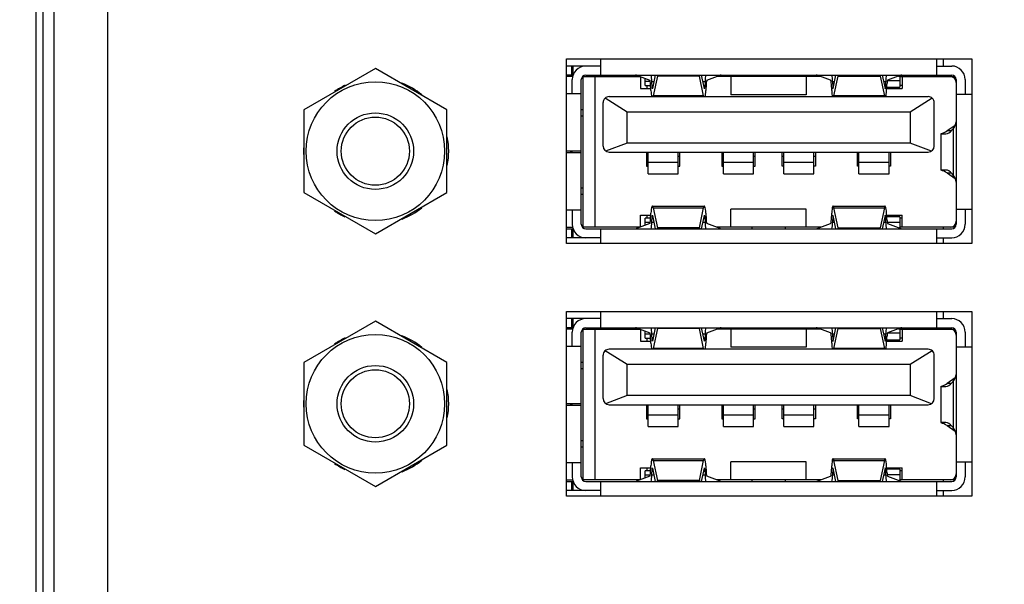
# Model space of a CAD drawing. Header units: inches. Extents: x 0 to 34, y 0 to 22.
# Tile 99 of 133: x 12.205 to 13.492, y 17.012 to 17.749. Entities that reach past the tile are written whole.
import ezdxf

# ---------------------------------------------------------------- set-up
doc = ezdxf.new("R2010")
doc.units = ezdxf.units.IN
doc.header["$LTSCALE"] = 1.87
doc.header["$MEASUREMENT"] = 0
doc.layers.get('0').update_dxf_attribs({"linetype": 'CONTINUOUS'})
for name, color, linetype in [('02___PRT_ALL_AXES', 7, 'CONTINUOUS'), ('DATUMCURVES', 7, 'CONTINUOUS'), ('DIMENSIONS', 7, 'CONTINUOUS'), ('THREAD', 7, 'CONTINUOUS')]:
    doc.layers.add(name, color=color, linetype=linetype)
doc.styles.get("Standard").update_dxf_attribs({"font": 'txt', "width": 0.8})
doc.dimstyles.new('DIMSTYLE_1', dxfattribs={"dimtxt": 0.125, "dimasz": 0.18, "dimexe": 0.125, "dimexo": 0.0625, "dimgap": 0.0625, "dimtad": 0, "dimtih": 1, "dimtoh": 1, "dimzin": 4, "dimdsep": 46, "dimtxsty": 'STANDARD', "dimblk": '_FILLED', "dimblk1": '_FILLED', "dimblk2": '_FILLED', "dimcen": 0.09, "dimadec": 0, "dimazin": 0, "dimtp": 0.001, "dimtm": 0.001, "dimtfac": 1, "dimtofl": 0, "dimtmove": 0, "dimatfit": 3, "dimldrblk": '_FILLED', "dimfxl": 1, "dimtolj": 1, "dimtzin": 4, "dimarcsym": 0})

# ---------------------------------------------------------------- blocks, each defined once
blk = doc.blocks.new('_FILLED')
at = {"color": 0, "linetype": 'BYBLOCK'}
blk.add_solid([(0, 0), (-1, 0.1736), (-1, -0.1736)], dxfattribs=at)
blk = doc.blocks.new('*D1')
at = {"layer": 'DIMENSIONS', "color": 2, "linetype": 'CONTINUOUS'}
for p, q in [((10.6467, 17.1659), (10.5292, 17.1659)), ((10.6467, 16.6152), (10.6467, 17.1659)), ((15.361, 16.6152), (10.5217, 16.6152)), ((12.4618, 16.2784), (10.5217, 16.2784)), ((10.6467, 16.2784), (10.6467, 15.9184))]:
    blk.add_line(p, q, dxfattribs=at)
at = {"layer": 'DIMENSIONS', "color": 2, "linetype": 'CONTINUOUS', "xscale": 0.18, "yscale": 0.18, "zscale": 0.18}
for p, rotation in [((10.6467, 16.6152), 270), ((10.6467, 16.2784), 90)]:
    blk.add_blockref('_FILLED', p, dxfattribs=dict(at, rotation=rotation))
at = {"layer": 'DIMENSIONS', "color": 2, "linetype": 'CONTINUOUS', "insert": (10.4667, 17.2284), "char_height": 0.125, "width": 0.925, "attachment_point": 3, "line_spacing_factor": 0.9}
blk.add_mtext('.34{\\Ftxt.shx;\\W1.000000;\\H0.125000; }[8.6]', dxfattribs=at)

msp = doc.modelspace()

# ---------------------------------------------------------------- linework, layer by layer
at = {"color": 3, "linetype": 'CONTINUOUS'}
for p, q in [((12.3203, 16.4184), (12.3203, 19.6077)), ((12.2503, 16.488), (12.2503, 19.538))]:
    msp.add_line(p, q, dxfattribs=at)
at = {"color": 7, "linetype": 'CONTINUOUS'}
for p, q in [((12.2264, 19.5712), (12.2264, 16.4538)), ((12.236, 16.4538), (12.236, 19.5712)), ((12.9649, 17.6887), (12.92, 17.6887)), ((12.9265, 17.6887), (12.9265, 17.6769)), ((12.9288, 17.6774), (12.9288, 17.6887)), ((12.9649, 17.6769), (12.9649, 17.698)), ((13.4039, 17.698), (13.4039, 17.6769)), ((13.4039, 17.6887), (13.4236, 17.6887)), ((12.6701, 17.6855), (12.5766, 17.6315)), ((12.7636, 17.6315), (12.6701, 17.6855)), ((12.9286, 17.6769), (12.92, 17.6769)), ((12.928, 17.6749), (12.92, 17.6749)), ((12.9413, 17.6749), (12.9408, 17.6749)), ((12.9413, 17.6749), (12.9413, 17.4781)), ((12.9413, 17.6749), (12.9571, 17.6749)), ((12.9453, 17.6769), (13.4236, 17.6769)), ((12.9571, 17.6749), (12.9571, 17.4781)), ((12.9571, 17.6749), (13.0162, 17.6749)), ((13.0117, 17.6766), (13.029, 17.6702)), ((13.0169, 17.6747), (13.0169, 17.6592)), ((13.036, 17.6769), (13.0324, 17.6595)), ((13.0388, 17.6757), (13.0333, 17.6497)), ((13.0388, 17.6757), (13.0387, 17.6769)), ((13.0939, 17.6757), (13.0388, 17.6757)), ((13.094, 17.6769), (13.0939, 17.6757)), ((13.0993, 17.6497), (13.0939, 17.6757)), ((13.1002, 17.6595), (13.0966, 17.6769)), ((13.1036, 17.6702), (13.121, 17.6766)), ((13.2525, 17.6749), (13.1164, 17.6749)), ((13.135, 17.6749), (13.135, 17.6513)), ((13.1628, 17.6769), (13.1628, 17.6749)), ((13.2061, 17.6769), (13.2061, 17.6749)), ((13.2334, 17.6749), (13.2334, 17.6513)), ((13.2652, 17.6702), (13.2479, 17.6766)), ((13.2686, 17.6595), (13.2723, 17.6769)), ((13.2695, 17.6497), (13.275, 17.6757)), ((13.2749, 17.6769), (13.275, 17.6757)), ((13.275, 17.6757), (13.3301, 17.6757)), ((13.3301, 17.6757), (13.3302, 17.6769)), ((13.3301, 17.6757), (13.3355, 17.6497)), ((13.3328, 17.6769), (13.3365, 17.6595)), ((13.3572, 17.6766), (13.3398, 17.6702)), ((13.3541, 17.6755), (13.3557, 17.6755)), ((13.3557, 17.6761), (13.3557, 17.6612)), ((13.3557, 17.6749), (13.428, 17.6749)), ((13.3586, 17.6749), (13.3586, 17.6592)), ((12.9275, 17.6527), (12.9275, 17.671)), ((12.9393, 17.482), (12.9393, 17.671)), ((13.023, 17.6631), (13.023, 17.6724)), ((13.0297, 17.6683), (13.023, 17.6683)), ((13.023, 17.6631), (13.0301, 17.6631)), ((13.0252, 17.6631), (13.0252, 17.6592)), ((13.0304, 17.6567), (13.03, 17.6649)), ((13.032, 17.6605), (13.0316, 17.6687)), ((13.0316, 17.6687), (13.0343, 17.6687)), ((13.0326, 17.6605), (13.032, 17.6605)), ((13.0983, 17.6687), (13.1011, 17.6687)), ((13.1007, 17.6605), (13.1, 17.6605)), ((13.1011, 17.6687), (13.1007, 17.6605)), ((13.1026, 17.6649), (13.1022, 17.6567)), ((13.2662, 17.6649), (13.2666, 17.6567)), ((13.2678, 17.6687), (13.2682, 17.6605)), ((13.2678, 17.6687), (13.2705, 17.6687)), ((13.2688, 17.6605), (13.2682, 17.6605)), ((13.3345, 17.6687), (13.3373, 17.6687)), ((13.3369, 17.6605), (13.3362, 17.6605)), ((13.3369, 17.6605), (13.3373, 17.6687)), ((13.3385, 17.6567), (13.3389, 17.6649)), ((13.3387, 17.6612), (13.3557, 17.6612)), ((13.3557, 17.6696), (13.3395, 17.6696)), ((13.3586, 17.6631), (13.3557, 17.6631)), ((13.4295, 17.671), (13.4295, 17.482)), ((13.4413, 17.671), (13.4413, 17.6519)), ((12.92, 17.6527), (12.9275, 17.6527)), ((12.9275, 17.6527), (12.9393, 17.6527)), ((13.3929, 17.6487), (12.9756, 17.6487)), ((13.0169, 17.6592), (13.0303, 17.6592)), ((13.0993, 17.6497), (13.0333, 17.6497)), ((13.2334, 17.6513), (13.135, 17.6513)), ((13.3355, 17.6497), (13.2695, 17.6497)), ((13.3386, 17.6592), (13.3586, 17.6592)), ((13.4295, 17.6519), (13.4413, 17.6519)), ((13.4413, 17.6519), (13.45, 17.6519)), ((12.9677, 17.6409), (12.9677, 17.5842)), ((12.9706, 17.647), (12.9992, 17.6291)), ((13.3693, 17.6291), (13.3979, 17.647)), ((13.4008, 17.5842), (13.4008, 17.6409)), ((12.5766, 17.6315), (12.5766, 17.5235)), ((12.7636, 17.5235), (12.7636, 17.6315)), ((12.9413, 17.6316), (12.9393, 17.6316)), ((12.9393, 17.6238), (12.9413, 17.6238)), ((12.9992, 17.5881), (12.9992, 17.6291)), ((12.9992, 17.6291), (13.3693, 17.6291)), ((13.3693, 17.6291), (13.3693, 17.5881)), ((13.4279, 17.6112), (13.4175, 17.604)), ((13.4098, 17.6002), (13.4098, 17.6005)), ((13.4098, 17.5529), (13.4098, 17.6001)), ((13.4104, 17.6001), (13.4158, 17.6001)), ((13.423, 17.604), (13.4175, 17.604)), ((13.4242, 17.6052), (13.4254, 17.6067)), ((13.4254, 17.6067), (13.4254, 17.5463)), ((12.9992, 17.5881), (12.9712, 17.5776)), ((13.3693, 17.5881), (12.9992, 17.5881)), ((13.3972, 17.5776), (13.3693, 17.5881)), ((12.9275, 17.5773), (12.92, 17.5773)), ((12.92, 17.5757), (12.9275, 17.5757)), ((12.9256, 17.5757), (12.9256, 17.5773)), ((12.9275, 17.5757), (12.9275, 17.5773)), ((12.9393, 17.5773), (12.9275, 17.5773)), ((12.9275, 17.5758), (12.9393, 17.5758)), ((12.9275, 17.5757), (12.9393, 17.5757)), ((12.9756, 17.5763), (13.3929, 17.5763)), ((13.0248, 17.5763), (13.0248, 17.5578)), ((13.0267, 17.5705), (13.0248, 17.5705)), ((13.0267, 17.548), (13.0267, 17.5763)), ((13.0661, 17.548), (13.0661, 17.5763)), ((13.0681, 17.5705), (13.0661, 17.5705)), ((13.0681, 17.5578), (13.0681, 17.5763)), ((13.1232, 17.5763), (13.1232, 17.5578)), ((13.1252, 17.5705), (13.1232, 17.5705)), ((13.1252, 17.548), (13.1252, 17.5763)), ((13.1645, 17.548), (13.1645, 17.5763)), ((13.1665, 17.5705), (13.1645, 17.5705)), ((13.1665, 17.5578), (13.1665, 17.5763)), ((13.2019, 17.5578), (13.2019, 17.5763)), ((13.2039, 17.5705), (13.2019, 17.5705)), ((13.2039, 17.548), (13.2039, 17.5763)), ((13.2433, 17.548), (13.2433, 17.5763)), ((13.2453, 17.5705), (13.2433, 17.5705)), ((13.2453, 17.5763), (13.2453, 17.5578)), ((13.3004, 17.5578), (13.3004, 17.5763)), ((13.3023, 17.5705), (13.3004, 17.5705)), ((13.3023, 17.548), (13.3023, 17.5763)), ((13.3417, 17.548), (13.3417, 17.5763)), ((13.3437, 17.5763), (13.3437, 17.5578)), ((13.0248, 17.5578), (13.0267, 17.5578)), ((13.0661, 17.5625), (13.0267, 17.5625)), ((13.0661, 17.5578), (13.0681, 17.5578)), ((13.1232, 17.5578), (13.1252, 17.5578)), ((13.1645, 17.5625), (13.1252, 17.5625)), ((13.1645, 17.5578), (13.1665, 17.5578)), ((13.2039, 17.5578), (13.2019, 17.5578)), ((13.2433, 17.5625), (13.2039, 17.5625)), ((13.2453, 17.5578), (13.2433, 17.5578)), ((13.3023, 17.5578), (13.3004, 17.5578)), ((13.3417, 17.5625), (13.3023, 17.5625)), ((13.3437, 17.5578), (13.3417, 17.5578)), ((13.0267, 17.548), (13.0661, 17.548)), ((13.1252, 17.548), (13.1645, 17.548)), ((13.2039, 17.548), (13.2433, 17.548)), ((13.3023, 17.548), (13.3417, 17.548)), ((13.4098, 17.5525), (13.4098, 17.5528)), ((13.4158, 17.5529), (13.4104, 17.5529)), ((13.4175, 17.549), (13.4279, 17.5418)), ((13.4175, 17.549), (13.423, 17.549)), ((13.4254, 17.5463), (13.4242, 17.5478)), ((12.5766, 17.5235), (12.6701, 17.4695)), ((12.6701, 17.4695), (12.7636, 17.5235)), ((12.9413, 17.5293), (12.9393, 17.5293)), ((12.9393, 17.5214), (12.9413, 17.5214)), ((13.0322, 17.5056), (13.1004, 17.5056)), ((13.2685, 17.5056), (13.3366, 17.5056)), ((12.9275, 17.5003), (12.92, 17.5003)), ((12.9275, 17.5003), (12.9275, 17.482)), ((12.9393, 17.5003), (12.9275, 17.5003)), ((13.0169, 17.4783), (13.0169, 17.4938)), ((13.0169, 17.4938), (13.0303, 17.4938)), ((13.0252, 17.4938), (13.0252, 17.4899)), ((13.03, 17.4881), (13.0304, 17.4963)), ((13.0324, 17.4935), (13.036, 17.4761)), ((13.0333, 17.5033), (13.0388, 17.4773)), ((13.0333, 17.5033), (13.0993, 17.5033)), ((13.0939, 17.4773), (13.0993, 17.5033)), ((13.0966, 17.4761), (13.1002, 17.4935)), ((13.1022, 17.4963), (13.1026, 17.4881)), ((13.135, 17.4781), (13.135, 17.5017)), ((13.2334, 17.5017), (13.135, 17.5017)), ((13.2334, 17.4781), (13.2334, 17.5017)), ((13.2666, 17.4963), (13.2662, 17.4881)), ((13.2723, 17.4761), (13.2686, 17.4935)), ((13.275, 17.4773), (13.2695, 17.5033)), ((13.2695, 17.5033), (13.3355, 17.5033)), ((13.3355, 17.5033), (13.3301, 17.4773)), ((13.3365, 17.4935), (13.3328, 17.4761)), ((13.3389, 17.4881), (13.3385, 17.4963)), ((13.3386, 17.4938), (13.3586, 17.4938)), ((13.3586, 17.4781), (13.3586, 17.4938)), ((13.4413, 17.5011), (13.4295, 17.5011)), ((13.4413, 17.5011), (13.4413, 17.482)), ((13.45, 17.5011), (13.4413, 17.5011)), ((13.029, 17.4828), (13.0117, 17.4764)), ((13.023, 17.4806), (13.023, 17.4899)), ((13.0301, 17.4899), (13.023, 17.4899)), ((13.023, 17.4847), (13.0297, 17.4847)), ((13.0316, 17.4843), (13.032, 17.4925)), ((13.0343, 17.4843), (13.0316, 17.4843)), ((13.032, 17.4925), (13.0326, 17.4925)), ((13.1011, 17.4843), (13.0983, 17.4843)), ((13.1, 17.4925), (13.1007, 17.4925)), ((13.1007, 17.4925), (13.1011, 17.4843)), ((13.121, 17.4764), (13.1036, 17.4828)), ((13.2479, 17.4764), (13.2652, 17.4828)), ((13.2682, 17.4925), (13.2678, 17.4843)), ((13.2705, 17.4843), (13.2678, 17.4843)), ((13.2682, 17.4925), (13.2688, 17.4925)), ((13.3373, 17.4843), (13.3345, 17.4843)), ((13.3362, 17.4925), (13.3369, 17.4925)), ((13.3373, 17.4843), (13.3369, 17.4925)), ((13.3557, 17.4919), (13.3387, 17.4919)), ((13.3391, 17.4849), (13.3557, 17.4849)), ((13.3398, 17.4828), (13.3572, 17.4764)), ((13.3557, 17.4919), (13.3557, 17.4769)), ((13.3586, 17.4899), (13.3557, 17.4899)), ((12.92, 17.4781), (12.928, 17.4781)), ((12.92, 17.4761), (12.9286, 17.4761)), ((12.9265, 17.4761), (12.9265, 17.4643)), ((12.9288, 17.4643), (12.9288, 17.4756)), ((12.9408, 17.4781), (12.9413, 17.4781)), ((12.9571, 17.4781), (12.9413, 17.4781)), ((12.9453, 17.4761), (13.4236, 17.4761)), ((13.0163, 17.4781), (12.9571, 17.4781)), ((12.9649, 17.457), (12.9649, 17.4761)), ((13.0387, 17.4761), (13.0388, 17.4773)), ((13.0939, 17.4773), (13.0388, 17.4773)), ((13.0939, 17.4773), (13.094, 17.4761)), ((13.2525, 17.4781), (13.1164, 17.4781)), ((13.1628, 17.4761), (13.1628, 17.4781)), ((13.2061, 17.4761), (13.2061, 17.4781)), ((13.275, 17.4773), (13.2749, 17.4761)), ((13.275, 17.4773), (13.3301, 17.4773)), ((13.3302, 17.4761), (13.3301, 17.4773)), ((13.3557, 17.4773), (13.3548, 17.4773)), ((13.428, 17.4781), (13.3557, 17.4781)), ((13.4039, 17.4761), (13.4039, 17.457)), ((12.9649, 17.4643), (12.92, 17.4643)), ((13.4039, 17.4643), (13.4236, 17.4643)), ((12.9649, 17.3469), (12.9649, 17.368)), ((13.4039, 17.368), (13.4039, 17.3469)), ((12.6701, 17.3555), (12.5766, 17.3015)), ((12.7636, 17.3015), (12.6701, 17.3555)), ((12.9649, 17.3587), (12.92, 17.3587)), ((12.9265, 17.3587), (12.9265, 17.3469)), ((12.9288, 17.3474), (12.9288, 17.3587)), ((13.4039, 17.3587), (13.4236, 17.3587)), ((12.9286, 17.3469), (12.92, 17.3469)), ((12.928, 17.3449), (12.92, 17.3449)), ((12.9275, 17.3227), (12.9275, 17.341)), ((12.9393, 17.152), (12.9393, 17.341)), ((12.9413, 17.3449), (12.9408, 17.3449)), ((12.9413, 17.3449), (12.9413, 17.1481)), ((12.9413, 17.3449), (12.9571, 17.3449)), ((12.9453, 17.3469), (13.4236, 17.3469)), ((12.9571, 17.3449), (12.9571, 17.1481)), ((12.9571, 17.3449), (13.0162, 17.3449)), ((13.0117, 17.3466), (13.029, 17.3402)), ((13.0169, 17.3447), (13.0169, 17.3292)), ((13.023, 17.3331), (13.023, 17.3424)), ((13.0297, 17.3383), (13.023, 17.3383)), ((13.032, 17.3305), (13.0316, 17.3387)), ((13.0316, 17.3387), (13.0343, 17.3387)), ((13.036, 17.3469), (13.0324, 17.3295)), ((13.0388, 17.3457), (13.0333, 17.3197)), ((13.0388, 17.3457), (13.0387, 17.3469)), ((13.0939, 17.3457), (13.0388, 17.3457)), ((13.094, 17.3469), (13.0939, 17.3457)), ((13.0993, 17.3197), (13.0939, 17.3457)), ((13.1002, 17.3295), (13.0966, 17.3469)), ((13.0983, 17.3387), (13.1011, 17.3387)), ((13.1011, 17.3387), (13.1007, 17.3305)), ((13.1036, 17.3402), (13.121, 17.3466)), ((13.2525, 17.3449), (13.1164, 17.3449)), ((13.135, 17.3449), (13.135, 17.3213)), ((13.1628, 17.3469), (13.1628, 17.3449)), ((13.2061, 17.3469), (13.2061, 17.3449)), ((13.2334, 17.3449), (13.2334, 17.3213)), ((13.2652, 17.3402), (13.2479, 17.3466)), ((13.2678, 17.3387), (13.2682, 17.3305)), ((13.2678, 17.3387), (13.2705, 17.3387)), ((13.2686, 17.3295), (13.2723, 17.3469)), ((13.2695, 17.3197), (13.275, 17.3457)), ((13.2749, 17.3469), (13.275, 17.3457)), ((13.275, 17.3457), (13.3301, 17.3457)), ((13.3301, 17.3457), (13.3302, 17.3469)), ((13.3301, 17.3457), (13.3355, 17.3197)), ((13.3328, 17.3469), (13.3365, 17.3295)), ((13.3345, 17.3387), (13.3373, 17.3387)), ((13.3369, 17.3305), (13.3373, 17.3387)), ((13.3557, 17.3396), (13.3395, 17.3396)), ((13.3572, 17.3466), (13.3398, 17.3402)), ((13.3541, 17.3455), (13.3557, 17.3455)), ((13.3557, 17.3461), (13.3557, 17.3312)), ((13.3557, 17.3449), (13.428, 17.3449)), ((13.3586, 17.3449), (13.3586, 17.3292)), ((13.4295, 17.341), (13.4295, 17.152)), ((13.4413, 17.341), (13.4413, 17.3219)), ((13.0169, 17.3292), (13.0303, 17.3292)), ((13.023, 17.3331), (13.0301, 17.3331)), ((13.0252, 17.3331), (13.0252, 17.3292)), ((13.0304, 17.3267), (13.03, 17.3349)), ((13.0326, 17.3305), (13.032, 17.3305)), ((13.1007, 17.3305), (13.1, 17.3305)), ((13.1026, 17.3349), (13.1022, 17.3267)), ((13.2662, 17.3349), (13.2666, 17.3267)), ((13.2688, 17.3305), (13.2682, 17.3305)), ((13.3369, 17.3305), (13.3362, 17.3305)), ((13.3385, 17.3267), (13.3389, 17.3349)), ((13.3386, 17.3292), (13.3586, 17.3292)), ((13.3387, 17.3312), (13.3557, 17.3312)), ((13.3586, 17.3331), (13.3557, 17.3331)), ((12.92, 17.3227), (12.9275, 17.3227)), ((12.9275, 17.3227), (12.9393, 17.3227)), ((12.9706, 17.317), (12.9992, 17.2991)), ((13.3929, 17.3187), (12.9756, 17.3187)), ((13.0993, 17.3197), (13.0333, 17.3197)), ((13.2334, 17.3213), (13.135, 17.3213)), ((13.3355, 17.3197), (13.2695, 17.3197)), ((13.3693, 17.2991), (13.3979, 17.317)), ((13.4295, 17.3219), (13.4413, 17.3219)), ((13.4413, 17.3219), (13.45, 17.3219)), ((12.5766, 17.3015), (12.5766, 17.1935)), ((12.7636, 17.1935), (12.7636, 17.3015)), ((12.9413, 17.3016), (12.9393, 17.3016)), ((12.9677, 17.3109), (12.9677, 17.2542)), ((13.4008, 17.2542), (13.4008, 17.3109)), ((12.9393, 17.2938), (12.9413, 17.2938)), ((12.9992, 17.2581), (12.9992, 17.2991)), ((12.9992, 17.2991), (13.3693, 17.2991)), ((13.3693, 17.2991), (13.3693, 17.2581)), ((13.4279, 17.2812), (13.4175, 17.274)), ((13.423, 17.274), (13.4175, 17.274)), ((13.4242, 17.2752), (13.4254, 17.2767)), ((13.4254, 17.2767), (13.4254, 17.2163)), ((13.4098, 17.2702), (13.4098, 17.2705)), ((13.4098, 17.2229), (13.4098, 17.2701)), ((13.4104, 17.2701), (13.4158, 17.2701)), ((12.9992, 17.2581), (12.9712, 17.2476)), ((13.3693, 17.2581), (12.9992, 17.2581)), ((13.3972, 17.2476), (13.3693, 17.2581)), ((12.9275, 17.2473), (12.92, 17.2473)), ((12.92, 17.2457), (12.9275, 17.2457)), ((12.9256, 17.2457), (12.9256, 17.2473)), ((12.9275, 17.2457), (12.9275, 17.2473)), ((12.9393, 17.2473), (12.9275, 17.2473)), ((12.9275, 17.2458), (12.9393, 17.2458)), ((12.9275, 17.2457), (12.9393, 17.2457)), ((12.9756, 17.2463), (13.3929, 17.2463)), ((13.0248, 17.2463), (13.0248, 17.2278)), ((13.0267, 17.2405), (13.0248, 17.2405)), ((13.0267, 17.218), (13.0267, 17.2463)), ((13.0661, 17.218), (13.0661, 17.2463)), ((13.0681, 17.2405), (13.0661, 17.2405)), ((13.0681, 17.2278), (13.0681, 17.2463)), ((13.1232, 17.2463), (13.1232, 17.2278)), ((13.1252, 17.2405), (13.1232, 17.2405)), ((13.1252, 17.218), (13.1252, 17.2463)), ((13.1645, 17.218), (13.1645, 17.2463)), ((13.1665, 17.2405), (13.1645, 17.2405)), ((13.1665, 17.2278), (13.1665, 17.2463)), ((13.2019, 17.2278), (13.2019, 17.2463)), ((13.2039, 17.2405), (13.2019, 17.2405)), ((13.2039, 17.218), (13.2039, 17.2463)), ((13.2433, 17.218), (13.2433, 17.2463)), ((13.2453, 17.2405), (13.2433, 17.2405)), ((13.2453, 17.2463), (13.2453, 17.2278)), ((13.3004, 17.2278), (13.3004, 17.2463)), ((13.3023, 17.2405), (13.3004, 17.2405)), ((13.3023, 17.218), (13.3023, 17.2463)), ((13.3417, 17.218), (13.3417, 17.2463)), ((13.3437, 17.2463), (13.3437, 17.2278)), ((13.0248, 17.2278), (13.0267, 17.2278)), ((13.0661, 17.2325), (13.0267, 17.2325)), ((13.0661, 17.2278), (13.0681, 17.2278)), ((13.1232, 17.2278), (13.1252, 17.2278)), ((13.1645, 17.2325), (13.1252, 17.2325)), ((13.1645, 17.2278), (13.1665, 17.2278)), ((13.2039, 17.2278), (13.2019, 17.2278)), ((13.2433, 17.2325), (13.2039, 17.2325)), ((13.2453, 17.2278), (13.2433, 17.2278)), ((13.3023, 17.2278), (13.3004, 17.2278)), ((13.3417, 17.2325), (13.3023, 17.2325)), ((13.3437, 17.2278), (13.3417, 17.2278)), ((13.4098, 17.2225), (13.4098, 17.2228)), ((13.4158, 17.2229), (13.4104, 17.2229)), ((13.0267, 17.218), (13.0661, 17.218)), ((13.1252, 17.218), (13.1645, 17.218)), ((13.2039, 17.218), (13.2433, 17.218)), ((13.3023, 17.218), (13.3417, 17.218)), ((13.4175, 17.219), (13.4279, 17.2118)), ((13.4175, 17.219), (13.423, 17.219)), ((13.4254, 17.2163), (13.4242, 17.2178)), ((12.9413, 17.1993), (12.9393, 17.1993)), ((12.5766, 17.1935), (12.6701, 17.1395)), ((12.6701, 17.1395), (12.7636, 17.1935)), ((12.9393, 17.1914), (12.9413, 17.1914)), ((13.0322, 17.1756), (13.1004, 17.1756)), ((13.0333, 17.1733), (13.0388, 17.1473)), ((13.0333, 17.1733), (13.0993, 17.1733)), ((13.0939, 17.1473), (13.0993, 17.1733)), ((13.135, 17.1481), (13.135, 17.1717)), ((13.2334, 17.1717), (13.135, 17.1717)), ((13.2334, 17.1481), (13.2334, 17.1717)), ((13.2685, 17.1756), (13.3366, 17.1756)), ((13.275, 17.1473), (13.2695, 17.1733)), ((13.2695, 17.1733), (13.3355, 17.1733)), ((13.3355, 17.1733), (13.3301, 17.1473)), ((13.4413, 17.1711), (13.4295, 17.1711)), ((13.4413, 17.1711), (13.4413, 17.152)), ((13.45, 17.1711), (13.4413, 17.1711)), ((12.9275, 17.1703), (12.92, 17.1703)), ((12.9275, 17.1703), (12.9275, 17.152)), ((12.9393, 17.1703), (12.9275, 17.1703)), ((13.0169, 17.1483), (13.0169, 17.1638)), ((13.0169, 17.1638), (13.0303, 17.1638)), ((13.023, 17.1506), (13.023, 17.1599)), ((13.0301, 17.1599), (13.023, 17.1599)), ((13.0252, 17.1638), (13.0252, 17.1599)), ((13.03, 17.1581), (13.0304, 17.1663)), ((13.0316, 17.1543), (13.032, 17.1625)), ((13.032, 17.1625), (13.0326, 17.1625)), ((13.0324, 17.1635), (13.036, 17.1461)), ((13.0966, 17.1461), (13.1002, 17.1635)), ((13.1, 17.1625), (13.1007, 17.1625)), ((13.1007, 17.1625), (13.1011, 17.1543)), ((13.1022, 17.1663), (13.1026, 17.1581)), ((13.2666, 17.1663), (13.2662, 17.1581)), ((13.2682, 17.1625), (13.2678, 17.1543)), ((13.2682, 17.1625), (13.2688, 17.1625)), ((13.2723, 17.1461), (13.2686, 17.1635)), ((13.3365, 17.1635), (13.3328, 17.1461)), ((13.3362, 17.1625), (13.3369, 17.1625)), ((13.3373, 17.1543), (13.3369, 17.1625)), ((13.3389, 17.1581), (13.3385, 17.1663)), ((13.3386, 17.1638), (13.3586, 17.1638)), ((13.3557, 17.1619), (13.3387, 17.1619)), ((13.3557, 17.1619), (13.3557, 17.1469)), ((13.3586, 17.1599), (13.3557, 17.1599)), ((13.3586, 17.1481), (13.3586, 17.1638)), ((12.92, 17.1481), (12.928, 17.1481)), ((12.92, 17.1461), (12.9286, 17.1461)), ((12.9265, 17.1461), (12.9265, 17.1343)), ((12.9288, 17.1343), (12.9288, 17.1456)), ((12.9408, 17.1481), (12.9413, 17.1481)), ((12.9571, 17.1481), (12.9413, 17.1481)), ((12.9453, 17.1461), (13.4236, 17.1461)), ((13.0163, 17.1481), (12.9571, 17.1481)), ((12.9649, 17.127), (12.9649, 17.1461)), ((13.029, 17.1528), (13.0117, 17.1464)), ((13.023, 17.1547), (13.0297, 17.1547)), ((13.0343, 17.1543), (13.0316, 17.1543)), ((13.0387, 17.1461), (13.0388, 17.1473)), ((13.0939, 17.1473), (13.0388, 17.1473)), ((13.0939, 17.1473), (13.094, 17.1461)), ((13.1011, 17.1543), (13.0983, 17.1543)), ((13.121, 17.1464), (13.1036, 17.1528)), ((13.2525, 17.1481), (13.1164, 17.1481)), ((13.1628, 17.1461), (13.1628, 17.1481)), ((13.2061, 17.1461), (13.2061, 17.1481)), ((13.2479, 17.1464), (13.2652, 17.1528)), ((13.2705, 17.1543), (13.2678, 17.1543)), ((13.275, 17.1473), (13.2749, 17.1461)), ((13.275, 17.1473), (13.3301, 17.1473)), ((13.3302, 17.1461), (13.3301, 17.1473)), ((13.3373, 17.1543), (13.3345, 17.1543)), ((13.3391, 17.1549), (13.3557, 17.1549)), ((13.3398, 17.1528), (13.3572, 17.1464)), ((13.3557, 17.1473), (13.3548, 17.1473)), ((13.428, 17.1481), (13.3557, 17.1481)), ((13.4039, 17.1461), (13.4039, 17.127)), ((12.9649, 17.1343), (12.92, 17.1343)), ((13.4039, 17.1343), (13.4236, 17.1343))]:
    msp.add_line(p, q, dxfattribs=at)
for centre in [(12.6701, 17.5775), (12.6701, 17.2475)]:
    msp.add_circle(centre, 0.0906, dxfattribs=at)
for centre, radius, start, end in [((12.9453, 17.671), 0.0177, 90, 180), ((13.4236, 17.671), 0.0177, 0, 90), ((12.9453, 17.671), 0.00591, 90, 180), ((13.4216, 17.6671), 0.00787, 0, 90), ((13.4236, 17.671), 0.00591, 0, 90), ((12.9756, 17.6409), 0.00787, 90, 180.0002), ((13.3929, 17.6409), 0.00787, 359.9998, 90), ((12.9756, 17.5842), 0.00787, 180.0002, 270), ((13.3929, 17.5842), 0.00787, 270, 359.9998), ((12.9453, 17.482), 0.0177, 180, 270), ((12.9453, 17.482), 0.00591, 180, 270), ((13.4216, 17.486), 0.00787, 270, 360), ((13.4236, 17.482), 0.0177, 270, 360), ((13.4236, 17.482), 0.00591, 270, 360), ((12.9453, 17.341), 0.0177, 90, 180), ((13.4236, 17.341), 0.0177, 0, 90), ((12.9453, 17.341), 0.00591, 90, 180), ((13.4216, 17.3371), 0.00787, 0, 90), ((13.4236, 17.341), 0.00591, 0, 90), ((12.9756, 17.3109), 0.00787, 90, 180.0002), ((13.3929, 17.3109), 0.00787, 359.9998, 90), ((12.9756, 17.2542), 0.00787, 180.0002, 270), ((13.3929, 17.2542), 0.00787, 270, 359.9998), ((12.9453, 17.152), 0.0177, 180, 270), ((12.9453, 17.152), 0.00591, 180, 270), ((13.4216, 17.156), 0.00787, 270, 360), ((13.4236, 17.152), 0.0177, 270, 360), ((13.4236, 17.152), 0.00591, 270, 360)]:
    msp.add_arc(centre, radius, start, end, dxfattribs=at)
for centre, major_axis, ratio, start_param, end_param in [((13.0102, 17.48), (0, 0.1969), 0.141378, -0.052372, -0.001711), ((13.0289, 17.6623), (0, 0.0197), 0.141378, -1.239196, -0.733203), ((13.1037, 17.6623), (0, 0.0197), 0.141378, 0.733203, 1.239196), ((13.1224, 17.48), (0, 0.1969), 0.141378, 0.001711, 0.052372), ((13.2464, 17.48), (0, 0.1969), 0.141378, -0.052372, -0.001711), ((13.2652, 17.6623), (0, 0.0197), 0.141378, -1.239196, -0.733204), ((13.3399, 17.6623), (0, 0.0197), 0.141378, 0.733204, 1.239196), ((13.3586, 17.48), (0, 0.1969), 0.141378, 0.001711, 0.052372), ((13.0289, 17.6623), (0, 0.00787), 0.141378, -1.239196, -0.052372), ((13.0322, 17.6611), (0, 0.00197), 0.141378, -4.380788, -3.141604), ((13.1004, 17.6611), (0, 0.00197), 0.141378, -3.141581, -1.902397), ((13.1037, 17.6623), (0, 0.00787), 0.141378, 0.052372, 1.239196), ((13.2652, 17.6623), (0, 0.00787), 0.141378, -1.239196, -0.052372), ((13.2685, 17.6611), (0, 0.00197), 0.141378, -4.380788, -3.141604), ((13.3366, 17.6611), (0, 0.00197), 0.141378, -3.141581, -1.902397), ((13.3399, 17.6623), (0, 0.00787), 0.141378, 0.052372, 1.239196), ((13.0322, 17.6611), (0, 0.0138), 0.141378, -4.380788, -3.592631), ((13.0322, 17.6611), (0, 0.0138), 0.141378, -2.690578, -2.548193), ((13.1004, 17.6611), (0, 0.0138), 0.141378, -3.734993, -3.592608), ((13.1004, 17.6611), (0, 0.0138), 0.141378, -2.690554, -1.902397), ((13.2685, 17.6611), (0, 0.0138), 0.141378, -4.380788, -3.592631), ((13.2685, 17.6611), (0, 0.0138), 0.141378, -2.690578, -2.548193), ((13.3366, 17.6611), (0, 0.0138), 0.141378, -3.734993, -3.592608), ((13.3366, 17.6611), (0, 0.0138), 0.141378, -2.690554, -1.902397), ((13.1933, 17.6169), (0.2362, 0), 0.232048, -0.186487, -0.018516), ((13.3901, 17.6134), (0.0394, 0), 0.202409, -0.286051, -0.247372), ((13.406, 17.797), (0, 0.1969), 0.294118, -3.076089, -2.94188), ((13.4104, 17.797), (0, 0.1969), 0.188679, -3.15705, -3.141605), ((13.4158, 17.797), (0, 0.1969), 0.188679, -3.141605, -2.913581), ((13.4104, 17.356), (0, 0.1969), 0.188679, -0.000012, 0.015433), ((13.406, 17.356), (0, 0.1969), 0.294118, -0.199687, -0.065479), ((13.4158, 17.356), (0, 0.1969), 0.188679, -0.228036, -0.000012), ((13.1933, 17.5361), (0.2362, 0), 0.232072, 0.018516, 0.186487), ((13.3901, 17.5396), (0.0394, 0), 0.202386, 0.247681, 0.286051), ((13.0322, 17.4919), (0, 0.0138), 0.141378, -0.593424, 1.239172), ((13.1004, 17.4919), (0, 0.0138), 0.141378, 5.044013, 6.876609), ((13.2685, 17.4919), (0, 0.0138), 0.141378, -0.593424, 1.239172), ((13.3366, 17.4919), (0, 0.0138), 0.141378, 5.044013, 6.876609), ((13.0322, 17.4919), (0, 0.00197), 0.141378, -0.000012, 1.239172), ((13.1004, 17.4919), (0, 0.00197), 0.141378, -1.239172, 0), ((13.2685, 17.4919), (0, 0.00197), 0.141378, -0.000012, 1.239172), ((13.3366, 17.4919), (0, 0.00197), 0.141378, -1.239172, 0.000012), ((13.0289, 17.4907), (0, 0.00787), 0.141378, -3.089245, -1.902421), ((13.0289, 17.4907), (0, 0.0197), 0.141378, -2.408599, -1.902421), ((13.1037, 17.4907), (0, 0.0197), 0.141378, -4.380765, -3.874587), ((13.1037, 17.4907), (0, 0.00787), 0.141378, -4.380765, -3.193941), ((13.2652, 17.4907), (0, 0.00787), 0.141378, -3.089245, -1.902421), ((13.2652, 17.4907), (0, 0.0197), 0.141378, -2.408598, -1.902421), ((13.3399, 17.4907), (0, 0.0197), 0.141378, -4.380765, -3.874587), ((13.3399, 17.4907), (0, 0.00787), 0.141378, -4.380765, -3.193941), ((13.0102, 17.673), (0, 0.1969), 0.141378, -3.141604, -3.089245), ((13.1224, 17.673), (0, 0.1969), 0.141378, -3.193941, -3.141581), ((13.2464, 17.673), (0, 0.1969), 0.141378, -3.141604, -3.089245), ((13.3586, 17.673), (0, 0.1969), 0.141378, -3.193941, -3.141581), ((13.0102, 17.15), (0, 0.1969), 0.141378, -0.052372, -0.001711), ((13.0289, 17.3323), (0, 0.00787), 0.141378, -1.239196, -0.052372), ((13.0289, 17.3323), (0, 0.0197), 0.141378, -1.239196, -0.733203), ((13.1037, 17.3323), (0, 0.0197), 0.141378, 0.733203, 1.239196), ((13.1037, 17.3323), (0, 0.00787), 0.141378, 0.052372, 1.239196), ((13.1224, 17.15), (0, 0.1969), 0.141378, 0.001711, 0.052372), ((13.2464, 17.15), (0, 0.1969), 0.141378, -0.052372, -0.001711), ((13.2652, 17.3323), (0, 0.00787), 0.141378, -1.239196, -0.052372), ((13.2652, 17.3323), (0, 0.0197), 0.141378, -1.239196, -0.733204), ((13.3399, 17.3323), (0, 0.0197), 0.141378, 0.733204, 1.239196), ((13.3399, 17.3323), (0, 0.00787), 0.141378, 0.052372, 1.239196), ((13.3586, 17.15), (0, 0.1969), 0.141378, 0.001711, 0.052372), ((13.0322, 17.3311), (0, 0.0138), 0.141378, -4.380788, -3.592631), ((13.0322, 17.3311), (0, 0.00197), 0.141378, -4.380788, -3.141604), ((13.1004, 17.3311), (0, 0.00197), 0.141378, -3.141581, -1.902397), ((13.1004, 17.3311), (0, 0.0138), 0.141378, -2.690554, -1.902397), ((13.2685, 17.3311), (0, 0.0138), 0.141378, -4.380788, -3.592631), ((13.2685, 17.3311), (0, 0.00197), 0.141378, -4.380788, -3.141604), ((13.3366, 17.3311), (0, 0.00197), 0.141378, -3.141581, -1.902397), ((13.3366, 17.3311), (0, 0.0138), 0.141378, -2.690554, -1.902397), ((13.0322, 17.3311), (0, 0.0138), 0.141378, -2.690578, -2.548193), ((13.1004, 17.3311), (0, 0.0138), 0.141378, -3.734993, -3.592608), ((13.2685, 17.3311), (0, 0.0138), 0.141378, -2.690578, -2.548193), ((13.3366, 17.3311), (0, 0.0138), 0.141378, -3.734993, -3.592608), ((13.406, 17.467), (0, 0.1969), 0.294118, -3.076089, -2.94188), ((13.4158, 17.467), (0, 0.1969), 0.188679, -3.141605, -2.913581), ((13.1933, 17.2869), (0.2362, 0), 0.232048, -0.186487, -0.018516), ((13.3901, 17.2834), (0.0394, 0), 0.202409, -0.286051, -0.247372), ((13.4104, 17.467), (0, 0.1969), 0.188679, -3.15705, -3.141605), ((13.4104, 17.026), (0, 0.1969), 0.188679, -0.000012, 0.015433), ((13.406, 17.026), (0, 0.1969), 0.294118, -0.199687, -0.065479), ((13.4158, 17.026), (0, 0.1969), 0.188679, -0.228036, -0.000012), ((13.1933, 17.2061), (0.2362, 0), 0.232072, 0.018516, 0.186487), ((13.3901, 17.2096), (0.0394, 0), 0.202386, 0.247681, 0.286051), ((13.0322, 17.1619), (0, 0.0138), 0.141378, -0.593424, 1.239172), ((13.1004, 17.1619), (0, 0.0138), 0.141378, 5.044013, 6.876609), ((13.2685, 17.1619), (0, 0.0138), 0.141378, -0.593424, 1.239172), ((13.3366, 17.1619), (0, 0.0138), 0.141378, 5.044013, 6.876609), ((13.0289, 17.1607), (0, 0.00787), 0.141378, -3.089245, -1.902421), ((13.0322, 17.1619), (0, 0.00197), 0.141378, -0.000012, 1.239172), ((13.1004, 17.1619), (0, 0.00197), 0.141378, -1.239172, 0), ((13.1037, 17.1607), (0, 0.00787), 0.141378, -4.380765, -3.193941), ((13.2652, 17.1607), (0, 0.00787), 0.141378, -3.089245, -1.902421), ((13.2685, 17.1619), (0, 0.00197), 0.141378, -0.000012, 1.239172), ((13.3366, 17.1619), (0, 0.00197), 0.141378, -1.239172, 0.000012), ((13.3399, 17.1607), (0, 0.00787), 0.141378, -4.380765, -3.193941), ((13.0102, 17.343), (0, 0.1969), 0.141378, -3.141604, -3.089245), ((13.0289, 17.1607), (0, 0.0197), 0.141378, -2.408599, -1.902421), ((13.1037, 17.1607), (0, 0.0197), 0.141378, -4.380765, -3.874587), ((13.1224, 17.343), (0, 0.1969), 0.141378, -3.193941, -3.141581), ((13.2464, 17.343), (0, 0.1969), 0.141378, -3.141604, -3.089245), ((13.2652, 17.1607), (0, 0.0197), 0.141378, -2.408598, -1.902421), ((13.3399, 17.1607), (0, 0.0197), 0.141378, -4.380765, -3.874587), ((13.3586, 17.343), (0, 0.1969), 0.141378, -3.193941, -3.141581)]:
    msp.add_ellipse(centre, major_axis=major_axis, ratio=ratio, start_param=start_param, end_param=end_param, dxfattribs=at)
at = {"layer": '02___PRT_ALL_AXES', "color": 3, "linetype": 'CONTINUOUS'}
for p, q in [((12.92, 17.457), (12.92, 17.698)), ((12.92, 17.698), (13.45, 17.698)), ((13.45, 17.698), (13.45, 17.457)), ((13.45, 17.457), (12.92, 17.457)), ((12.92, 17.127), (12.92, 17.368)), ((12.92, 17.368), (13.45, 17.368)), ((13.45, 17.368), (13.45, 17.127)), ((13.45, 17.127), (12.92, 17.127))]:
    msp.add_line(p, q, dxfattribs=at)
for centre, start, end in [((12.671, 17.5775), 115.107, 124.8931), ((12.671, 17.5775), 50.797, 69.203), ((12.671, 17.5775), 348.7215, 11.2785), ((12.671, 17.5775), 177.292, 182.708), ((12.671, 17.5775), 235.306, 244.694), ((12.671, 17.5775), 290.9963, 309.0037), ((12.671, 17.2475), 115.107, 124.8931), ((12.671, 17.2475), 50.797, 69.203), ((12.671, 17.2475), 348.7215, 11.2785), ((12.671, 17.2475), 177.292, 182.708), ((12.671, 17.2475), 290.9963, 309.0037), ((12.671, 17.2475), 235.306, 244.694)]:
    msp.add_arc(centre, 0.095, start, end, dxfattribs=at)
at = {"layer": 'DATUMCURVES', "color": 4, "linetype": 'CONTINUOUS'}
for p, q in [((13.413, 17.6887), (13.413, 17.698)), ((13.413, 17.6749), (13.413, 17.6769)), ((13.413, 17.4761), (13.413, 17.4781)), ((13.413, 17.457), (13.413, 17.4643)), ((13.413, 17.3587), (13.413, 17.368)), ((13.413, 17.3449), (13.413, 17.3469)), ((13.413, 17.1461), (13.413, 17.1481)), ((13.413, 17.127), (13.413, 17.1343))]:
    msp.add_line(p, q, dxfattribs=at)
at = {"layer": 'THREAD', "color": 7, "linetype": 'CONTINUOUS'}
for centre, radius in [((12.6701, 17.5775), 0.05), ((12.6701, 17.5775), 0.0445), ((12.6701, 17.2475), 0.05), ((12.6701, 17.2475), 0.0445)]:
    msp.add_circle(centre, radius, dxfattribs=at)

# ---------------------------------------------------------------- dimensions: what is measured, and where the dimension line sits
at = {"layer": 'DIMENSIONS', "color": 2, "linetype": 'CONTINUOUS'}
dim = msp.add_linear_dim(base=(10.6467, 16.2784), p1=(15.4235, 16.6152), p2=(12.5243, 16.2784), angle=270, dimstyle='DIMSTYLE_1', dxfattribs=at)
dim.commit()
dim.dimension.update_dxf_attribs({"geometry": '*D1', "text_midpoint": (10.0042, 17.1659), "dimtype": 160})

doc.saveas('drawing.dxf')
